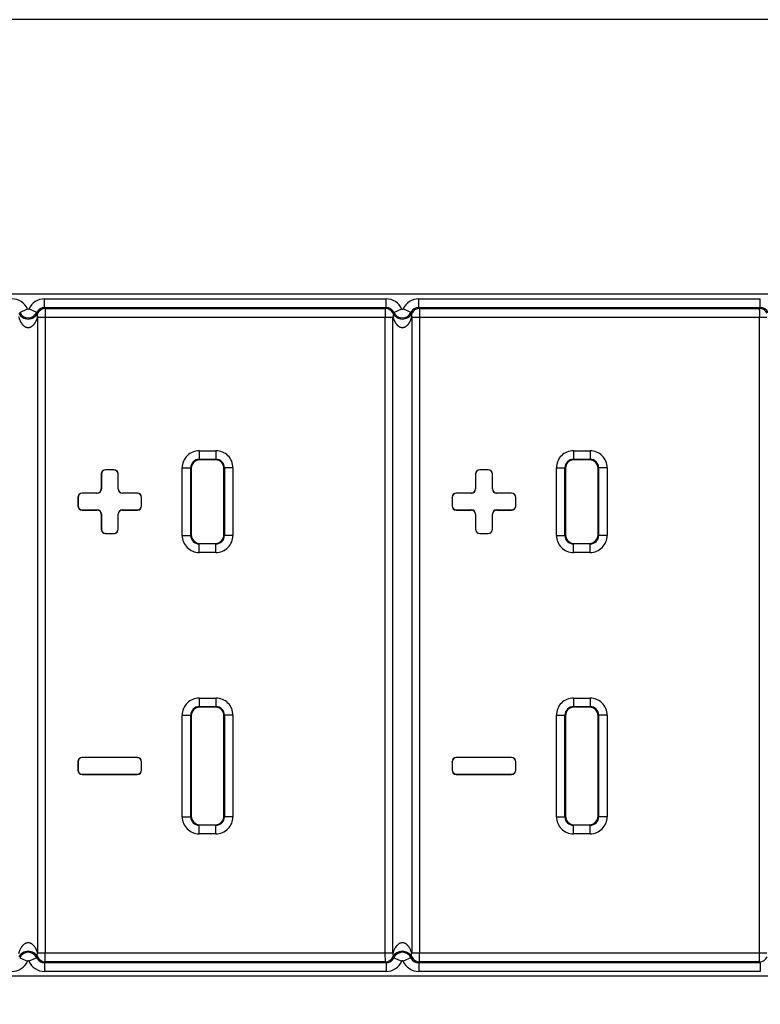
# Model space of a CAD drawing. Header units: inches. Extents: x 0 to 34, y 0 to 22.
# Tile 9 of 60: x 11.4 to 12.3, y 8.1 to 9.3. Entities that reach past the tile are written whole.
import ezdxf

# ---------------------------------------------------------------- set-up
doc = ezdxf.new("R2010")
doc.units = ezdxf.units.IN
doc.header["$LTSCALE"] = 1.87
doc.header["$MEASUREMENT"] = 0
doc.layers.get('0').update_dxf_attribs({"linetype": 'CONTINUOUS'})
doc.layers.add('DIMENSIONS', color=7, linetype='CONTINUOUS')
doc.styles.get("Standard").update_dxf_attribs({"font": 'txt', "width": 0.8})
doc.dimstyles.new('DIMSTYLE_1', dxfattribs={"dimtxt": 0.125, "dimasz": 0.18, "dimexe": 0.18, "dimexo": 0.0625, "dimgap": 0.09, "dimtad": 0, "dimtih": 1, "dimtoh": 1, "dimdec": 3, "dimzin": 4, "dimdsep": 46, "dimtxsty": 'STANDARD', "dimblk": '_FILLED', "dimblk1": '_FILLED', "dimblk2": '_FILLED', "dimcen": 0.09, "dimadec": 0, "dimazin": 0, "dimtp": 0.01, "dimtm": 0.01, "dimtfac": 1, "dimtdec": 3, "dimtofl": 0, "dimtmove": 0, "dimatfit": 3, "dimldrblk": '_FILLED', "dimfxl": 1, "dimtolj": 1, "dimtzin": 4, "dimarcsym": 0})
doc.dimstyles.new('DIMSTYLE_2', dxfattribs={"dimtxt": 0.125, "dimasz": 0.18, "dimexe": 0.18, "dimexo": 0.0625, "dimgap": 0.09, "dimtad": 0, "dimtih": 1, "dimtoh": 1, "dimdec": 3, "dimzin": 4, "dimdsep": 46, "dimtxsty": 'STANDARD', "dimblk": '_FILLED', "dimblk1": '_FILLED', "dimblk2": '_FILLED', "dimcen": 0.09, "dimadec": 0, "dimazin": 0, "dimtp": 0.01, "dimtm": 0.01, "dimtfac": 1, "dimtdec": 3, "dimtofl": 0, "dimtmove": 0, "dimatfit": 3, "dimldrblk": '_FILLED', "dimfxl": 1, "dimtolj": 1, "dimtzin": 4, "dimarcsym": 0})

# ---------------------------------------------------------------- blocks, each defined once
blk = doc.blocks.new('*D13')
at = {"layer": 'DIMENSIONS', "color": 2, "linetype": 'CONTINUOUS'}
blk.add_line((24.0433, 8.3477), (24.0433, 6.8577), dxfattribs=at)
at = {"layer": 'DIMENSIONS', "color": 2, "linetype": 'CONTINUOUS', "insert": (23.9808, 6.7952), "char_height": 0.125, "width": 1.425, "attachment_point": 3, "rotation": 90, "line_spacing_factor": 0.9}
blk.add_mtext('17.307{\\Ftxt.shx;\\W1.000000;\\H0.125000; }[439.6]', dxfattribs=at)
blk = doc.blocks.new('_FILLED')
at = {"color": 0, "linetype": 'BYBLOCK'}
blk.add_solid([(0, 0), (-1, 0.1736), (-1, -0.1736)], dxfattribs=at)
blk = doc.blocks.new('*D19')
at = {"layer": 'DIMENSIONS', "color": 2, "linetype": 'CONTINUOUS'}
for p, q in [((9.8473, 8.2648), (9.8473, 4.6414)), ((9.4073, 5.0913), (9.4073, 4.6414)), ((9.4073, 4.7664), (9.0473, 4.7664)), ((9.8473, 4.7664), (10.2663, 4.7664))]:
    blk.add_line(p, q, dxfattribs=at)
at = {"layer": 'DIMENSIONS', "color": 2, "linetype": 'CONTINUOUS', "xscale": 0.18, "yscale": 0.18, "zscale": 0.18}
blk.add_blockref('_FILLED', (9.4073, 4.7664), dxfattribs=at)
at = {"layer": 'DIMENSIONS', "color": 2, "linetype": 'CONTINUOUS', "xscale": 0.18, "yscale": 0.18, "zscale": 0.18, "rotation": 180}
blk.add_blockref('_FILLED', (9.8473, 4.7664), dxfattribs=at)
at = {"layer": 'DIMENSIONS', "color": 2, "linetype": 'CONTINUOUS', "insert": (10.3288, 4.8289), "char_height": 0.125, "width": 1.625, "attachment_point": 1, "line_spacing_factor": 0.9}
blk.add_mtext('31X .440{\\Ftxt.shx;\\W1.000000;\\H0.125000; }[11.18]', dxfattribs=at)

msp = doc.modelspace()

# ---------------------------------------------------------------- linework, layer by layer
at = {"color": 7, "linetype": 'CONTINUOUS'}
for p, q in [((25.5488, 9.2752), (6.9238, 9.2752)), ((23.2933, 8.9522), (9.1993, 8.9522)), ((11.4156, 8.9367), (11.4156, 8.9467)), ((11.4156, 8.9467), (11.8173, 8.9467)), ((11.8173, 8.9367), (11.8173, 8.9467)), ((11.8556, 8.9367), (11.8556, 8.9467)), ((11.8556, 8.9467), (12.2573, 8.9467)), ((12.2573, 8.9367), (12.2573, 8.9467)), ((11.3864, 8.9308), (11.3956, 8.9348)), ((11.4064, 8.9308), (11.3973, 8.9348)), ((11.4156, 8.9367), (11.8173, 8.9367)), ((11.4165, 8.9353), (11.8164, 8.9353)), ((11.4165, 8.9353), (11.4165, 8.9253)), ((11.8264, 8.9308), (11.8356, 8.9348)), ((11.8464, 8.9308), (11.8373, 8.9348)), ((11.8556, 8.9367), (12.2573, 8.9367)), ((11.8565, 8.9353), (12.2564, 8.9353)), ((11.8565, 8.9353), (11.8565, 8.9253)), ((11.4075, 8.9254), (11.4075, 8.1767)), ((11.4075, 8.9253), (11.8251, 8.9253)), ((11.4165, 8.9253), (11.4165, 8.1768)), ((11.8162, 8.1768), (11.8162, 8.9253)), ((11.8251, 8.1764), (11.8251, 8.9257)), ((11.8475, 8.9254), (11.8475, 8.1767)), ((11.8475, 8.9253), (12.2651, 8.9253)), ((11.8565, 8.9253), (11.8565, 8.1768)), ((12.2562, 8.1768), (12.2562, 8.9253)), ((11.5975, 8.768), (11.5975, 8.758)), ((11.5975, 8.768), (11.6172, 8.768)), ((11.5975, 8.758), (11.5982, 8.7573)), ((11.5975, 8.758), (11.6172, 8.758)), ((11.6172, 8.758), (11.6165, 8.7573)), ((11.6172, 8.768), (11.6172, 8.758)), ((12.0375, 8.768), (12.0375, 8.758)), ((12.0375, 8.768), (12.0572, 8.768)), ((12.0375, 8.758), (12.0382, 8.7573)), ((12.0375, 8.758), (12.0572, 8.758)), ((12.0572, 8.758), (12.0565, 8.7573)), ((12.0572, 8.768), (12.0572, 8.758)), ((11.5775, 8.6683), (11.5775, 8.748)), ((11.5775, 8.748), (11.5875, 8.748)), ((11.5875, 8.6683), (11.5875, 8.748)), ((11.5875, 8.748), (11.5882, 8.7473)), ((11.5882, 8.7473), (11.5882, 8.669)), ((11.6165, 8.7573), (11.5982, 8.7573)), ((11.6272, 8.748), (11.6265, 8.7473)), ((11.6265, 8.669), (11.6265, 8.7473)), ((11.6272, 8.748), (11.6272, 8.6683)), ((11.6372, 8.748), (11.6272, 8.748)), ((11.6372, 8.748), (11.6372, 8.6683)), ((12.0175, 8.6683), (12.0175, 8.748)), ((12.0175, 8.748), (12.0275, 8.748)), ((12.0275, 8.6683), (12.0275, 8.748)), ((12.0275, 8.748), (12.0282, 8.7473)), ((12.0282, 8.7473), (12.0282, 8.669)), ((12.0565, 8.7573), (12.0382, 8.7573)), ((12.0672, 8.748), (12.0665, 8.7473)), ((12.0665, 8.669), (12.0665, 8.7473)), ((12.0672, 8.748), (12.0672, 8.6683)), ((12.0772, 8.748), (12.0672, 8.748)), ((12.0772, 8.748), (12.0772, 8.6683)), ((11.4823, 8.7407), (11.4823, 8.7232)), ((11.4825, 8.7405), (11.4823, 8.7407)), ((11.4825, 8.7405), (11.4825, 8.723)), ((11.4875, 8.7455), (11.4873, 8.7457)), ((11.4973, 8.7457), (11.4873, 8.7457)), ((11.4972, 8.7455), (11.4875, 8.7455)), ((11.4972, 8.7455), (11.4973, 8.7457)), ((11.5022, 8.7405), (11.5023, 8.7407)), ((11.5022, 8.723), (11.5022, 8.7405)), ((11.5023, 8.7232), (11.5023, 8.7407)), ((11.9223, 8.7407), (11.9223, 8.7232)), ((11.9225, 8.7405), (11.9223, 8.7407)), ((11.9225, 8.7405), (11.9225, 8.723)), ((11.9275, 8.7455), (11.9273, 8.7457)), ((11.9373, 8.7457), (11.9273, 8.7457)), ((11.9372, 8.7455), (11.9275, 8.7455)), ((11.9372, 8.7455), (11.9373, 8.7457)), ((11.9422, 8.7405), (11.9423, 8.7407)), ((11.9422, 8.723), (11.9422, 8.7405)), ((11.9423, 8.7232), (11.9423, 8.7407)), ((11.4823, 8.7232), (11.4825, 8.723)), ((11.5023, 8.7232), (11.5022, 8.723)), ((11.9223, 8.7232), (11.9225, 8.723)), ((11.9423, 8.7232), (11.9422, 8.723)), ((11.4548, 8.7132), (11.4548, 8.7032)), ((11.455, 8.713), (11.4548, 8.7132)), ((11.455, 8.713), (11.455, 8.7033)), ((11.46, 8.718), (11.4598, 8.7182)), ((11.4773, 8.7182), (11.4598, 8.7182)), ((11.4775, 8.718), (11.46, 8.718)), ((11.4773, 8.7182), (11.4775, 8.718)), ((11.5073, 8.7182), (11.5072, 8.718)), ((11.5247, 8.718), (11.5072, 8.718)), ((11.5248, 8.7182), (11.5073, 8.7182)), ((11.5247, 8.718), (11.5248, 8.7182)), ((11.5297, 8.713), (11.5298, 8.7132)), ((11.5297, 8.7033), (11.5297, 8.713)), ((11.5298, 8.7032), (11.5298, 8.7132)), ((11.8948, 8.7132), (11.8948, 8.7032)), ((11.895, 8.713), (11.8948, 8.7132)), ((11.895, 8.713), (11.895, 8.7033)), ((11.9, 8.718), (11.8998, 8.7182)), ((11.9173, 8.7182), (11.8998, 8.7182)), ((11.9175, 8.718), (11.9, 8.718)), ((11.9173, 8.7182), (11.9175, 8.718)), ((11.9473, 8.7182), (11.9472, 8.718)), ((11.9647, 8.718), (11.9472, 8.718)), ((11.9648, 8.7182), (11.9473, 8.7182)), ((11.9647, 8.718), (11.9648, 8.7182)), ((11.9697, 8.713), (11.9698, 8.7132)), ((11.9697, 8.7033), (11.9697, 8.713)), ((11.9698, 8.7032), (11.9698, 8.7132)), ((11.455, 8.7033), (11.4548, 8.7032)), ((11.5297, 8.7033), (11.5298, 8.7032)), ((11.895, 8.7033), (11.8948, 8.7032)), ((11.9697, 8.7033), (11.9698, 8.7032)), ((11.46, 8.6983), (11.4598, 8.6982)), ((11.4598, 8.6982), (11.4773, 8.6982)), ((11.46, 8.6983), (11.4775, 8.6983)), ((11.4773, 8.6982), (11.4775, 8.6983)), ((11.4823, 8.6932), (11.4825, 8.6933)), ((11.4823, 8.6932), (11.4823, 8.6757)), ((11.4825, 8.6933), (11.4825, 8.6758)), ((11.5022, 8.6758), (11.5022, 8.6933)), ((11.5023, 8.6932), (11.5022, 8.6933)), ((11.5023, 8.6757), (11.5023, 8.6932)), ((11.5073, 8.6982), (11.5072, 8.6983)), ((11.5072, 8.6983), (11.5247, 8.6983)), ((11.5073, 8.6982), (11.5248, 8.6982)), ((11.5247, 8.6983), (11.5248, 8.6982)), ((11.9, 8.6983), (11.8998, 8.6982)), ((11.8998, 8.6982), (11.9173, 8.6982)), ((11.9, 8.6983), (11.9175, 8.6983)), ((11.9173, 8.6982), (11.9175, 8.6983)), ((11.9223, 8.6932), (11.9225, 8.6933)), ((11.9223, 8.6932), (11.9223, 8.6757)), ((11.9225, 8.6933), (11.9225, 8.6758)), ((11.9422, 8.6758), (11.9422, 8.6933)), ((11.9423, 8.6932), (11.9422, 8.6933)), ((11.9423, 8.6757), (11.9423, 8.6932)), ((11.9473, 8.6982), (11.9472, 8.6983)), ((11.9472, 8.6983), (11.9647, 8.6983)), ((11.9473, 8.6982), (11.9648, 8.6982)), ((11.9647, 8.6983), (11.9648, 8.6982)), ((11.4825, 8.6758), (11.4823, 8.6757)), ((11.4875, 8.6708), (11.4873, 8.6707)), ((11.4873, 8.6707), (11.4973, 8.6707)), ((11.4875, 8.6708), (11.4972, 8.6708)), ((11.4972, 8.6708), (11.4973, 8.6707)), ((11.5022, 8.6758), (11.5023, 8.6757)), ((11.5775, 8.6683), (11.5875, 8.6683)), ((11.5875, 8.6683), (11.5882, 8.669)), ((11.6272, 8.6683), (11.6265, 8.669)), ((11.6372, 8.6683), (11.6272, 8.6683)), ((11.9225, 8.6758), (11.9223, 8.6757)), ((11.9275, 8.6708), (11.9273, 8.6707)), ((11.9273, 8.6707), (11.9373, 8.6707)), ((11.9275, 8.6708), (11.9372, 8.6708)), ((11.9372, 8.6708), (11.9373, 8.6707)), ((11.9422, 8.6758), (11.9423, 8.6757)), ((12.0175, 8.6683), (12.0275, 8.6683)), ((12.0275, 8.6683), (12.0282, 8.669)), ((12.0672, 8.6683), (12.0665, 8.669)), ((12.0772, 8.6683), (12.0672, 8.6683)), ((11.5975, 8.6583), (11.5982, 8.659)), ((11.5975, 8.6483), (11.5975, 8.6583)), ((11.6172, 8.6583), (11.5975, 8.6583)), ((11.5982, 8.659), (11.6165, 8.659)), ((11.6172, 8.6583), (11.6165, 8.659)), ((11.6172, 8.6483), (11.6172, 8.6583)), ((12.0375, 8.6583), (12.0382, 8.659)), ((12.0375, 8.6483), (12.0375, 8.6583)), ((12.0572, 8.6583), (12.0375, 8.6583)), ((12.0382, 8.659), (12.0565, 8.659)), ((12.0572, 8.6583), (12.0565, 8.659)), ((12.0572, 8.6483), (12.0572, 8.6583)), ((11.6172, 8.6483), (11.5975, 8.6483)), ((12.0572, 8.6483), (12.0375, 8.6483)), ((11.5975, 8.477), (11.5975, 8.467)), ((11.5975, 8.477), (11.6172, 8.477)), ((11.6172, 8.477), (11.6172, 8.467)), ((12.0375, 8.477), (12.0375, 8.467)), ((12.0375, 8.477), (12.0572, 8.477)), ((12.0572, 8.477), (12.0572, 8.467)), ((11.5775, 8.3373), (11.5775, 8.457)), ((11.5775, 8.457), (11.5875, 8.457)), ((11.5875, 8.3373), (11.5875, 8.457)), ((11.5875, 8.457), (11.5882, 8.4563)), ((11.5975, 8.467), (11.5982, 8.4663)), ((11.5975, 8.467), (11.6172, 8.467)), ((11.6165, 8.4663), (11.5982, 8.4663)), ((11.6172, 8.467), (11.6165, 8.4663)), ((11.6272, 8.457), (11.6265, 8.4563)), ((11.6272, 8.457), (11.6272, 8.3373)), ((11.6372, 8.457), (11.6272, 8.457)), ((11.6372, 8.457), (11.6372, 8.3373)), ((12.0175, 8.3373), (12.0175, 8.457)), ((12.0175, 8.457), (12.0275, 8.457)), ((12.0275, 8.3373), (12.0275, 8.457)), ((12.0275, 8.457), (12.0282, 8.4563)), ((12.0375, 8.467), (12.0382, 8.4663)), ((12.0375, 8.467), (12.0572, 8.467)), ((12.0565, 8.4663), (12.0382, 8.4663)), ((12.0572, 8.467), (12.0565, 8.4663)), ((12.0672, 8.457), (12.0665, 8.4563)), ((12.0672, 8.457), (12.0672, 8.3373)), ((12.0772, 8.457), (12.0672, 8.457)), ((12.0772, 8.457), (12.0772, 8.3373)), ((11.5882, 8.4563), (11.5882, 8.338)), ((11.6265, 8.338), (11.6265, 8.4563)), ((12.0282, 8.4563), (12.0282, 8.338)), ((12.0665, 8.338), (12.0665, 8.4563)), ((11.4548, 8.4022), (11.4548, 8.3922)), ((11.455, 8.402), (11.4548, 8.4022)), ((11.455, 8.402), (11.455, 8.3923)), ((11.46, 8.407), (11.4598, 8.4072)), ((11.5248, 8.4072), (11.4598, 8.4072)), ((11.5247, 8.407), (11.46, 8.407)), ((11.5247, 8.407), (11.5248, 8.4072)), ((11.5297, 8.402), (11.5298, 8.4022)), ((11.5297, 8.3923), (11.5297, 8.402)), ((11.5298, 8.3922), (11.5298, 8.4022)), ((11.8948, 8.4022), (11.8948, 8.3922)), ((11.895, 8.402), (11.8948, 8.4022)), ((11.895, 8.402), (11.895, 8.3923)), ((11.9, 8.407), (11.8998, 8.4072)), ((11.9648, 8.4072), (11.8998, 8.4072)), ((11.9647, 8.407), (11.9, 8.407)), ((11.9647, 8.407), (11.9648, 8.4072)), ((11.9697, 8.402), (11.9698, 8.4022)), ((11.9697, 8.3923), (11.9697, 8.402)), ((11.9698, 8.3922), (11.9698, 8.4022)), ((11.455, 8.3923), (11.4548, 8.3922)), ((11.46, 8.3873), (11.4598, 8.3872)), ((11.4598, 8.3872), (11.5248, 8.3872)), ((11.46, 8.3873), (11.5247, 8.3873)), ((11.5247, 8.3873), (11.5248, 8.3872)), ((11.5297, 8.3923), (11.5298, 8.3922)), ((11.895, 8.3923), (11.8948, 8.3922)), ((11.9, 8.3873), (11.8998, 8.3872)), ((11.8998, 8.3872), (11.9648, 8.3872)), ((11.9, 8.3873), (11.9647, 8.3873)), ((11.9647, 8.3873), (11.9648, 8.3872)), ((11.9697, 8.3923), (11.9698, 8.3922)), ((11.5775, 8.3373), (11.5875, 8.3373)), ((11.5875, 8.3373), (11.5882, 8.338)), ((11.6272, 8.3373), (11.6265, 8.338)), ((11.6372, 8.3373), (11.6272, 8.3373)), ((12.0175, 8.3373), (12.0275, 8.3373)), ((12.0275, 8.3373), (12.0282, 8.338)), ((12.0672, 8.3373), (12.0665, 8.338)), ((12.0772, 8.3373), (12.0672, 8.3373)), ((11.5975, 8.3273), (11.5982, 8.328)), ((11.5975, 8.3173), (11.5975, 8.3273)), ((11.6172, 8.3273), (11.5975, 8.3273)), ((11.5982, 8.328), (11.6165, 8.328)), ((11.6172, 8.3273), (11.6165, 8.328)), ((11.6172, 8.3173), (11.6172, 8.3273)), ((12.0375, 8.3273), (12.0382, 8.328)), ((12.0375, 8.3173), (12.0375, 8.3273)), ((12.0572, 8.3273), (12.0375, 8.3273)), ((12.0382, 8.328), (12.0565, 8.328)), ((12.0572, 8.3273), (12.0565, 8.328)), ((12.0572, 8.3173), (12.0572, 8.3273)), ((11.6172, 8.3173), (11.5975, 8.3173)), ((12.0572, 8.3173), (12.0375, 8.3173)), ((11.3864, 8.1714), (11.3956, 8.1673)), ((11.4064, 8.1714), (11.3973, 8.1673)), ((11.8251, 8.1768), (11.4075, 8.1768)), ((11.4165, 8.1668), (11.4165, 8.1768)), ((11.8164, 8.1668), (11.8162, 8.1768)), ((11.8264, 8.1714), (11.8254, 8.1724)), ((11.8264, 8.1714), (11.8356, 8.1673)), ((11.8464, 8.1714), (11.8373, 8.1673)), ((12.2651, 8.1768), (11.8475, 8.1768)), ((11.8565, 8.1668), (11.8565, 8.1768)), ((12.2564, 8.1668), (12.2562, 8.1768)), ((11.4165, 8.1668), (11.4156, 8.1654)), ((11.4156, 8.1654), (11.4156, 8.1554)), ((11.8173, 8.1654), (11.4156, 8.1654)), ((11.8164, 8.1668), (11.4165, 8.1668)), ((11.8173, 8.1654), (11.8173, 8.1554)), ((11.8565, 8.1668), (11.8556, 8.1654)), ((11.8556, 8.1654), (11.8556, 8.1554)), ((12.2573, 8.1654), (11.8556, 8.1654)), ((12.2564, 8.1668), (11.8565, 8.1668)), ((12.2573, 8.1654), (12.2573, 8.1554)), ((9.1993, 8.1502), (23.2933, 8.1502)), ((11.8173, 8.1554), (11.4156, 8.1554)), ((12.2573, 8.1554), (11.8556, 8.1554))]:
    msp.add_line(p, q, dxfattribs=at)
for centre, radius, start, end in [((11.3773, 8.9267), 0.02, 23.7406, 90.001), ((11.4156, 8.9267), 0.02, 89.999, 156.2593), ((11.8173, 8.9267), 0.02, 23.7406, 90.001), ((11.8556, 8.9267), 0.02, 89.999, 156.2593), ((11.3964, 8.9352), 0.000928, 203.7417, 336.2583), ((11.4156, 8.9267), 0.00999, 89.9854, 156.273), ((11.4165, 8.9253), 0.01, 90.0118, 153.898), ((11.3488, 8.8931), 0.0798, 31.9294, 33.1242), ((11.8854, 8.8923), 0.0813, 146.8867, 148.0588), ((11.8164, 8.9253), 0.01, 26.1142, 89.9882), ((11.8173, 8.9267), 0.00999, 23.727, 90.0146), ((11.8364, 8.9352), 0.000928, 203.7417, 336.2583), ((11.8556, 8.9267), 0.00999, 89.9854, 156.273), ((11.8565, 8.9253), 0.01, 90.0118, 153.898), ((11.7888, 8.8931), 0.0798, 31.9294, 33.1242), ((12.3254, 8.8923), 0.0813, 146.8867, 148.0589), ((12.2564, 8.9253), 0.01, 26.1142, 89.9882), ((12.2573, 8.9267), 0.00999, 23.727, 90.0146), ((11.3964, 8.9355), 0.0125, 207.7089, 332.2709), ((11.3964, 8.9352), 0.0109, 203.7417, 336.2583), ((11.3842, 8.9065), 0.0329, 44.8448, 47.4244), ((11.8492, 8.9059), 0.0337, 132.6062, 135.1135), ((11.8364, 8.9355), 0.0125, 207.7089, 332.2709), ((11.8364, 8.9352), 0.0109, 203.7417, 336.2583), ((11.8242, 8.9065), 0.0329, 44.8448, 47.4244), ((11.5975, 8.748), 0.02, 89.9952, 180.0032), ((11.5975, 8.748), 0.00999, 89.9579, 180.0271), ((11.6172, 8.748), 0.02, 359.9952, 90.0032), ((11.6172, 8.748), 0.00999, 359.9579, 90.0271), ((12.0375, 8.748), 0.02, 89.9952, 180.0032), ((12.0375, 8.748), 0.00999, 89.9579, 180.0271), ((12.0572, 8.748), 0.02, 359.9952, 90.0032), ((12.0572, 8.748), 0.00999, 359.9579, 90.0271), ((11.5975, 8.6683), 0.02, 179.9952, 270.0032), ((11.5975, 8.6683), 0.00999, 179.9579, 270.0271), ((11.6172, 8.6683), 0.02, 269.9952, 0.0032), ((11.6172, 8.6683), 0.00999, 269.9579, 0.0271), ((12.0375, 8.6683), 0.02, 179.9952, 270.0032), ((12.0375, 8.6683), 0.00999, 179.9579, 270.0271), ((12.0572, 8.6683), 0.02, 269.9952, 0.0032), ((12.0572, 8.6683), 0.00999, 269.9579, 0.0271), ((11.5975, 8.457), 0.02, 89.9952, 180.0032), ((11.6172, 8.457), 0.02, 359.9952, 90.0032), ((12.0375, 8.457), 0.02, 89.9952, 180.0032), ((12.0572, 8.457), 0.02, 359.9952, 90.0032), ((11.5975, 8.457), 0.00999, 89.9579, 180.0271), ((11.6172, 8.457), 0.00999, 359.9579, 90.0271), ((12.0375, 8.457), 0.00999, 89.9579, 180.0271), ((12.0572, 8.457), 0.00999, 359.9579, 90.0271), ((11.5975, 8.3373), 0.02, 179.9952, 270.0032), ((11.5975, 8.3373), 0.00999, 179.9579, 270.0271), ((11.6172, 8.3373), 0.02, 269.9952, 0.0032), ((11.6172, 8.3373), 0.00999, 269.9579, 0.0271), ((12.0375, 8.3373), 0.02, 179.9952, 270.0032), ((12.0375, 8.3373), 0.00999, 179.9579, 270.0271), ((12.0572, 8.3373), 0.02, 269.9952, 0.0032), ((12.0572, 8.3373), 0.00999, 269.9579, 0.0271), ((11.3964, 8.1666), 0.0125, 27.7291, 152.2911), ((11.8364, 8.1666), 0.0125, 27.7297, 152.291), ((11.3773, 8.1754), 0.02, 269.999, 336.2593), ((11.3964, 8.167), 0.0109, 23.7417, 156.2583), ((11.3964, 8.167), 0.000928, 23.7417, 156.2583), ((11.4156, 8.1754), 0.02, 203.7406, 270.001), ((11.3836, 8.1962), 0.0337, 312.6066, 315.1241), ((11.4156, 8.1754), 0.00999, 203.727, 270.0146), ((11.4165, 8.1768), 0.01, 206.1026, 269.991), ((11.8164, 8.1768), 0.01, 270.0118, 333.8865), ((11.8173, 8.1754), 0.00999, 269.9854, 336.2844), ((11.8173, 8.1754), 0.02, 269.999, 336.2593), ((11.8364, 8.167), 0.0109, 23.7417, 156.2479), ((11.8364, 8.167), 0.000928, 23.7417, 156.2583), ((11.8556, 8.1754), 0.02, 203.7406, 270.001), ((11.8236, 8.1962), 0.0337, 312.6066, 315.1242), ((11.8556, 8.1754), 0.00999, 203.727, 270.0146), ((11.8565, 8.1768), 0.01, 206.1026, 269.991), ((12.2564, 8.1768), 0.01, 270.0118, 333.8865), ((11.8841, 8.209), 0.0799, 211.9305, 213.124), ((12.3241, 8.209), 0.0799, 211.9305, 213.124)]:
    msp.add_arc(centre, radius, start, end, dxfattribs=at)
for centre, major_axis, start_param, end_param in [((11.5982, 8.7473), (-0.00707, 0.00707), -0.785246, 0.785246), ((11.6165, 8.7473), (0.00707, 0.00707), -0.785246, 0.785246), ((12.0382, 8.7473), (-0.00707, 0.00707), -0.785246, 0.785246), ((12.0565, 8.7473), (0.00707, 0.00707), -0.785246, 0.785246), ((11.4873, 8.7407), (0.00354, -0.00354), 2.356347, 3.926839), ((11.4875, 8.7405), (-0.00354, 0.00354), -0.785246, 0.785246), ((11.4972, 8.7405), (0.00354, 0.00354), -0.785246, 0.785246), ((11.4973, 8.7407), (0.00354, 0.00354), -0.785246, 0.785246), ((11.9273, 8.7407), (0.00354, -0.00354), 2.356347, 3.926839), ((11.9275, 8.7405), (-0.00354, 0.00354), -0.785246, 0.785246), ((11.9372, 8.7405), (0.00354, 0.00354), -0.785246, 0.785246), ((11.9373, 8.7407), (0.00354, 0.00354), -0.785246, 0.785246), ((11.4773, 8.7232), (0.00354, -0.00354), -0.785246, 0.785246), ((11.5073, 8.7232), (-0.00354, -0.00354), -0.785246, 0.785246), ((11.9173, 8.7232), (0.00354, -0.00354), -0.785246, 0.785246), ((11.9473, 8.7232), (-0.00354, -0.00354), -0.785246, 0.785246), ((11.4598, 8.7132), (0.00354, -0.00354), 2.356347, 3.926839), ((11.46, 8.713), (-0.00354, 0.00354), -0.785246, 0.785246), ((11.4775, 8.723), (0.00354, -0.00354), -0.785246, 0.785246), ((11.5072, 8.723), (0.00354, 0.00354), -3.926839, -2.356347), ((11.5247, 8.713), (0.00354, 0.00354), -0.785246, 0.785246), ((11.5248, 8.7132), (0.00354, 0.00354), -0.785246, 0.785246), ((11.8998, 8.7132), (0.00354, -0.00354), 2.356347, 3.926839), ((11.9, 8.713), (-0.00354, 0.00354), -0.785246, 0.785246), ((11.9175, 8.723), (0.00354, -0.00354), -0.785246, 0.785246), ((11.9472, 8.723), (0.00354, 0.00354), -3.926839, -2.356347), ((11.9647, 8.713), (0.00354, 0.00354), -0.785246, 0.785246), ((11.9648, 8.7132), (0.00354, 0.00354), -0.785246, 0.785246), ((11.4598, 8.7032), (0.00354, 0.00354), -3.926839, -2.356347), ((11.46, 8.7033), (-0.00354, -0.00354), -0.785246, 0.785246), ((11.5247, 8.7033), (0.00354, -0.00354), -0.785246, 0.785246), ((11.5248, 8.7032), (0.00354, -0.00354), -0.785246, 0.785246), ((11.8998, 8.7032), (0.00354, 0.00354), -3.926839, -2.356347), ((11.9, 8.7033), (-0.00354, -0.00354), -0.785246, 0.785246), ((11.9647, 8.7033), (0.00354, -0.00354), -0.785246, 0.785246), ((11.9648, 8.7032), (0.00354, -0.00354), -0.785246, 0.785246), ((11.4773, 8.6932), (0.00354, 0.00354), -0.785246, 0.785246), ((11.4775, 8.6933), (0.00354, 0.00354), -0.785246, 0.785246), ((11.5072, 8.6933), (0.00354, -0.00354), 2.356347, 3.926839), ((11.5073, 8.6932), (-0.00354, 0.00354), -0.785246, 0.785246), ((11.9173, 8.6932), (0.00354, 0.00354), -0.785246, 0.785246), ((11.9175, 8.6933), (0.00354, 0.00354), -0.785246, 0.785246), ((11.9472, 8.6933), (0.00354, -0.00354), 2.356347, 3.926839), ((11.9473, 8.6932), (-0.00354, 0.00354), -0.785246, 0.785246), ((11.4873, 8.6757), (0.00354, 0.00354), -3.926839, -2.356347), ((11.4875, 8.6758), (-0.00354, -0.00354), -0.785246, 0.785246), ((11.4972, 8.6758), (0.00354, -0.00354), -0.785246, 0.785246), ((11.4973, 8.6757), (0.00354, -0.00354), -0.785246, 0.785246), ((11.5982, 8.669), (-0.00707, -0.00707), -0.785246, 0.785246), ((11.6165, 8.669), (0.00707, -0.00707), -0.785246, 0.785246), ((11.9273, 8.6757), (0.00354, 0.00354), -3.926839, -2.356347), ((11.9275, 8.6758), (-0.00354, -0.00354), -0.785246, 0.785246), ((11.9372, 8.6758), (0.00354, -0.00354), -0.785246, 0.785246), ((11.9373, 8.6757), (0.00354, -0.00354), -0.785246, 0.785246), ((12.0382, 8.669), (-0.00707, -0.00707), -0.785246, 0.785246), ((12.0565, 8.669), (0.00707, -0.00707), -0.785246, 0.785246), ((11.5982, 8.4563), (-0.00707, 0.00707), -0.785246, 0.785246), ((11.6165, 8.4563), (0.00707, 0.00707), -0.785246, 0.785246), ((12.0382, 8.4563), (-0.00707, 0.00707), -0.785246, 0.785246), ((12.0565, 8.4563), (0.00707, 0.00707), -0.785246, 0.785246), ((11.4598, 8.4022), (0.00354, -0.00354), 2.356347, 3.926839), ((11.46, 8.402), (-0.00354, 0.00354), -0.785246, 0.785246), ((11.5247, 8.402), (0.00354, 0.00354), -0.785246, 0.785246), ((11.5248, 8.4022), (0.00354, 0.00354), -0.785246, 0.785246), ((11.8998, 8.4022), (0.00354, -0.00354), 2.356347, 3.926839), ((11.9, 8.402), (-0.00354, 0.00354), -0.785246, 0.785246), ((11.9647, 8.402), (0.00354, 0.00354), -0.785246, 0.785246), ((11.9648, 8.4022), (0.00354, 0.00354), -0.785246, 0.785246), ((11.4598, 8.3922), (0.00354, 0.00354), -3.926839, -2.356347), ((11.46, 8.3923), (-0.00354, -0.00354), -0.785246, 0.785246), ((11.5247, 8.3923), (0.00354, -0.00354), -0.785246, 0.785246), ((11.5248, 8.3922), (0.00354, -0.00354), -0.785246, 0.785246), ((11.8998, 8.3922), (0.00354, 0.00354), -3.926839, -2.356347), ((11.9, 8.3923), (-0.00354, -0.00354), -0.785246, 0.785246), ((11.9647, 8.3923), (0.00354, -0.00354), -0.785246, 0.785246), ((11.9648, 8.3922), (0.00354, -0.00354), -0.785246, 0.785246), ((11.5982, 8.338), (-0.00707, -0.00707), -0.785246, 0.785246), ((11.6165, 8.338), (0.00707, -0.00707), -0.785246, 0.785246), ((12.0382, 8.338), (-0.00707, -0.00707), -0.785246, 0.785246), ((12.0565, 8.338), (0.00707, -0.00707), -0.785246, 0.785246)]:
    msp.add_ellipse(centre, major_axis=major_axis, ratio=0.999695, start_param=start_param, end_param=end_param, dxfattribs=at)
for points, knots in [([(11.8164, 8.9353), (11.8164, 8.9353), (11.8164, 8.9353), (11.8164, 8.9353), (11.8164, 8.9353), (11.8164, 8.9353), (11.8164, 8.9353), (11.8163, 8.9353), (11.8163, 8.9352), (11.8163, 8.9352), (11.8163, 8.9352), (11.8163, 8.9351), (11.8163, 8.935), (11.8162, 8.9349), (11.8162, 8.9347), (11.8162, 8.9345), (11.8162, 8.9343), (11.8161, 8.9341), (11.8161, 8.9338), (11.8161, 8.9336), (11.8162, 8.9333), (11.8162, 8.9329), (11.8162, 8.9323), (11.8162, 8.9316), (11.8162, 8.9308), (11.8162, 8.93), (11.8162, 8.9291), (11.8162, 8.9282), (11.8162, 8.9269), (11.8162, 8.926), (11.8162, 8.9253)], [0, 0, 0, 0, 0.000287, 0.000736, 0.001347, 0.002122, 0.004152, 0.006812, 0.010086, 0.01396, 0.018421, 0.023456, 0.035205, 0.049133, 0.065188, 0.083343, 0.103593, 0.125925, 0.150303, 0.176674, 0.204975, 0.235138, 0.300774, 0.373004, 0.451143, 0.534471, 0.62226, 0.713734, 0.807891, 1, 1, 1, 1]), ([(12.2564, 8.9353), (12.2564, 8.9353), (12.2564, 8.9353), (12.2564, 8.9353), (12.2564, 8.9353), (12.2564, 8.9353), (12.2564, 8.9353), (12.2563, 8.9353), (12.2563, 8.9352), (12.2563, 8.9352), (12.2563, 8.9352), (12.2563, 8.9351), (12.2563, 8.935), (12.2562, 8.9349), (12.2562, 8.9347), (12.2562, 8.9345), (12.2562, 8.9343), (12.2561, 8.9341), (12.2561, 8.9338), (12.2561, 8.9336), (12.2562, 8.9333), (12.2562, 8.9329), (12.2562, 8.9323), (12.2562, 8.9316), (12.2562, 8.9308), (12.2562, 8.93), (12.2562, 8.9291), (12.2562, 8.9282), (12.2562, 8.9269), (12.2562, 8.926), (12.2562, 8.9253)], [0, 0, 0, 0, 0.000287, 0.000736, 0.001347, 0.002122, 0.004152, 0.006812, 0.010086, 0.01396, 0.018421, 0.023456, 0.035205, 0.049133, 0.065188, 0.083343, 0.103593, 0.125925, 0.150303, 0.176674, 0.204975, 0.235138, 0.300774, 0.373004, 0.451143, 0.534471, 0.62226, 0.713734, 0.807891, 1, 1, 1, 1]), ([(11.3851, 8.9257), (11.3851, 8.9256), (11.3852, 8.9255), (11.3852, 8.9253), (11.3853, 8.9252), (11.3853, 8.9251), (11.3854, 8.925), (11.3854, 8.9248), (11.3854, 8.9246), (11.3855, 8.9244), (11.3856, 8.9242), (11.3857, 8.9239), (11.3858, 8.9237), (11.3859, 8.9234), (11.386, 8.9231), (11.3861, 8.9227), (11.3863, 8.9222), (11.3865, 8.9217), (11.3868, 8.9212), (11.387, 8.9207), (11.3872, 8.9202), (11.3875, 8.9197), (11.3878, 8.9192), (11.3881, 8.9188), (11.3884, 8.9183), (11.3887, 8.9178), (11.389, 8.9174), (11.3893, 8.917), (11.3897, 8.9165), (11.3901, 8.9161), (11.3905, 8.9157), (11.3909, 8.9153), (11.3913, 8.915), (11.3919, 8.9145), (11.3926, 8.9141), (11.3933, 8.9137), (11.3938, 8.9135), (11.3941, 8.9134), (11.3944, 8.9133), (11.3947, 8.9132), (11.395, 8.9132), (11.3953, 8.9131), (11.3956, 8.9131), (11.3959, 8.9131), (11.3962, 8.913), (11.3965, 8.913), (11.3969, 8.9131), (11.3973, 8.9131), (11.3977, 8.9132), (11.398, 8.9132), (11.3983, 8.9133), (11.3986, 8.9134), (11.3989, 8.9135), (11.3992, 8.9136), (11.3997, 8.9138), (11.4002, 8.9141), (11.4007, 8.9144), (11.4012, 8.9148), (11.4016, 8.9151), (11.402, 8.9155), (11.4025, 8.9159), (11.4028, 8.9163), (11.4032, 8.9167), (11.4036, 8.9171), (11.4039, 8.9176), (11.4042, 8.918), (11.4045, 8.9185), (11.4048, 8.9189), (11.4051, 8.9194), (11.4054, 8.9199), (11.4057, 8.9205), (11.4061, 8.9213), (11.4065, 8.9223), (11.407, 8.9237), (11.4073, 8.9247), (11.4075, 8.9254)], [0, 0, 0, 0, 0.007389, 0.011053, 0.014728, 0.018438, 0.022183, 0.025944, 0.029702, 0.037198, 0.044697, 0.052204, 0.059713, 0.067226, 0.074743, 0.089792, 0.104861, 0.119953, 0.135071, 0.150218, 0.165397, 0.180611, 0.195864, 0.21116, 0.226503, 0.241898, 0.257352, 0.272869, 0.288454, 0.304117, 0.319866, 0.335707, 0.351648, 0.3677, 0.400147, 0.416566, 0.43311, 0.441429, 0.449776, 0.458148, 0.466544, 0.474959, 0.48339, 0.491832, 0.500282, 0.508733, 0.517181, 0.534046, 0.542457, 0.550847, 0.559214, 0.567554, 0.575865, 0.584145, 0.600607, 0.616939, 0.633143, 0.649224, 0.665188, 0.681042, 0.696798, 0.712464, 0.728045, 0.743549, 0.758986, 0.77436, 0.789676, 0.804938, 0.820152, 0.835323, 0.850452, 0.880597, 0.910612, 0.940512, 1, 1, 1, 1]), ([(11.4075, 8.9297), (11.4075, 8.9296), (11.4074, 8.9295), (11.4073, 8.9292), (11.4072, 8.929), (11.4072, 8.9287), (11.4071, 8.9285), (11.4071, 8.9281), (11.407, 8.9276), (11.4071, 8.9272), (11.4071, 8.9268), (11.4071, 8.9266), (11.4072, 8.9265), (11.4072, 8.9263), (11.4073, 8.9261), (11.4073, 8.9259), (11.4074, 8.9258), (11.4074, 8.9256), (11.4075, 8.9254), (11.4075, 8.9253)], [0, 0, 0, 0, 0.060108, 0.118899, 0.177283, 0.23611, 0.295273, 0.354914, 0.476076, 0.600449, 0.664064, 0.696259, 0.728733, 0.79451, 0.827767, 0.861295, 0.895222, 0.92966, 1, 1, 1, 1]), ([(11.8251, 8.9257), (11.8251, 8.9256), (11.8252, 8.9255), (11.8252, 8.9253), (11.8253, 8.9252), (11.8253, 8.9251), (11.8254, 8.925), (11.8254, 8.9248), (11.8254, 8.9246), (11.8255, 8.9244), (11.8256, 8.9242), (11.8257, 8.9239), (11.8258, 8.9237), (11.8259, 8.9234), (11.826, 8.9231), (11.8261, 8.9227), (11.8263, 8.9222), (11.8265, 8.9217), (11.8268, 8.9212), (11.827, 8.9207), (11.8272, 8.9202), (11.8275, 8.9197), (11.8278, 8.9192), (11.8281, 8.9188), (11.8284, 8.9183), (11.8287, 8.9178), (11.829, 8.9174), (11.8293, 8.917), (11.8297, 8.9165), (11.8301, 8.9161), (11.8305, 8.9157), (11.8309, 8.9153), (11.8313, 8.915), (11.8319, 8.9145), (11.8326, 8.9141), (11.8333, 8.9137), (11.8338, 8.9135), (11.8341, 8.9134), (11.8344, 8.9133), (11.8347, 8.9132), (11.835, 8.9132), (11.8353, 8.9131), (11.8356, 8.9131), (11.8359, 8.9131), (11.8362, 8.913), (11.8365, 8.913), (11.8369, 8.9131), (11.8373, 8.9131), (11.8377, 8.9132), (11.838, 8.9132), (11.8383, 8.9133), (11.8386, 8.9134), (11.8389, 8.9135), (11.8392, 8.9136), (11.8397, 8.9138), (11.8402, 8.9141), (11.8407, 8.9144), (11.8412, 8.9148), (11.8416, 8.9151), (11.842, 8.9155), (11.8425, 8.9159), (11.8428, 8.9163), (11.8432, 8.9167), (11.8436, 8.9171), (11.8439, 8.9176), (11.8442, 8.918), (11.8445, 8.9185), (11.8448, 8.9189), (11.8451, 8.9194), (11.8454, 8.9199), (11.8457, 8.9205), (11.8461, 8.9213), (11.8465, 8.9223), (11.847, 8.9237), (11.8473, 8.9247), (11.8475, 8.9254)], [0, 0, 0, 0, 0.007389, 0.011053, 0.014728, 0.018438, 0.022183, 0.025944, 0.029702, 0.037198, 0.044697, 0.052204, 0.059713, 0.067226, 0.074743, 0.089792, 0.104861, 0.119953, 0.135071, 0.150218, 0.165397, 0.180611, 0.195864, 0.21116, 0.226503, 0.241898, 0.257352, 0.272869, 0.288454, 0.304117, 0.319866, 0.335707, 0.351648, 0.3677, 0.400147, 0.416566, 0.43311, 0.441429, 0.449776, 0.458148, 0.466544, 0.474959, 0.48339, 0.491832, 0.500282, 0.508733, 0.517181, 0.534046, 0.542457, 0.550847, 0.559214, 0.567554, 0.575865, 0.584145, 0.600607, 0.616939, 0.633143, 0.649224, 0.665188, 0.681042, 0.696798, 0.712464, 0.728045, 0.743549, 0.758986, 0.77436, 0.789676, 0.804938, 0.820152, 0.835323, 0.850452, 0.880597, 0.910612, 0.940512, 1, 1, 1, 1]), ([(11.8254, 8.9297), (11.8254, 8.9296), (11.8256, 8.9292), (11.8257, 8.9287), (11.8258, 8.9282), (11.8258, 8.9276), (11.8257, 8.9271), (11.8256, 8.9263), (11.8254, 8.9257), (11.8252, 8.9253)], [0, 0, 0, 0, 0.115629, 0.232402, 0.351248, 0.472998, 0.59838, 0.72786, 1, 1, 1, 1]), ([(11.8475, 8.9297), (11.8475, 8.9296), (11.8474, 8.9295), (11.8473, 8.9292), (11.8472, 8.929), (11.8472, 8.9287), (11.8471, 8.9285), (11.8471, 8.9281), (11.847, 8.9276), (11.8471, 8.9272), (11.8471, 8.9268), (11.8471, 8.9266), (11.8472, 8.9265), (11.8472, 8.9263), (11.8473, 8.9261), (11.8473, 8.9259), (11.8474, 8.9258), (11.8474, 8.9256), (11.8475, 8.9254), (11.8475, 8.9253)], [0, 0, 0, 0, 0.060108, 0.118899, 0.177283, 0.23611, 0.295273, 0.354914, 0.476076, 0.600449, 0.664064, 0.696259, 0.728733, 0.79451, 0.827767, 0.861295, 0.895222, 0.92966, 1, 1, 1, 1]), ([(11.4075, 8.1767), (11.4073, 8.1774), (11.4069, 8.1788), (11.4062, 8.1805), (11.4056, 8.1818), (11.4051, 8.1827), (11.4045, 8.1836), (11.404, 8.1844), (11.4036, 8.185), (11.4032, 8.1854), (11.4028, 8.1858), (11.4023, 8.1864), (11.4018, 8.1869), (11.4012, 8.1874), (11.4007, 8.1877), (11.4002, 8.188), (11.3997, 8.1883), (11.3991, 8.1885), (11.3984, 8.1888), (11.3974, 8.189), (11.3962, 8.1891), (11.395, 8.189), (11.394, 8.1887), (11.3933, 8.1884), (11.3926, 8.188), (11.3918, 8.1875), (11.3909, 8.1868), (11.3902, 8.1861), (11.3897, 8.1856), (11.3893, 8.1852), (11.389, 8.1847), (11.3883, 8.1838), (11.3877, 8.1827), (11.387, 8.1814), (11.3865, 8.1805), (11.3861, 8.1795), (11.3858, 8.1786), (11.3856, 8.1779), (11.3854, 8.1774), (11.3853, 8.1769), (11.3852, 8.1766), (11.3851, 8.1764)], [0, 0, 0, 0, 0.05949, 0.119395, 0.149542, 0.17984, 0.210316, 0.241002, 0.25644, 0.271946, 0.287528, 0.303194, 0.334799, 0.350764, 0.366846, 0.383051, 0.399384, 0.415848, 0.432438, 0.465914, 0.499644, 0.533343, 0.566743, 0.583286, 0.599705, 0.63215, 0.664131, 0.695711, 0.711374, 0.726959, 0.742475, 0.757928, 0.819184, 0.849575, 0.879838, 0.909998, 0.940076, 0.955091, 0.970091, 0.985076, 1, 1, 1, 1]), ([(11.8475, 8.1767), (11.8473, 8.1774), (11.8469, 8.1788), (11.8462, 8.1805), (11.8456, 8.1818), (11.8451, 8.1827), (11.8445, 8.1836), (11.844, 8.1844), (11.8436, 8.185), (11.8432, 8.1854), (11.8428, 8.1858), (11.8423, 8.1864), (11.8418, 8.1869), (11.8412, 8.1874), (11.8407, 8.1877), (11.8402, 8.188), (11.8397, 8.1883), (11.8391, 8.1885), (11.8384, 8.1888), (11.8374, 8.189), (11.8362, 8.1891), (11.835, 8.189), (11.834, 8.1887), (11.8333, 8.1884), (11.8326, 8.188), (11.8318, 8.1875), (11.8309, 8.1868), (11.8302, 8.1861), (11.8297, 8.1856), (11.8293, 8.1852), (11.829, 8.1847), (11.8283, 8.1838), (11.8277, 8.1827), (11.827, 8.1814), (11.8265, 8.1805), (11.8261, 8.1795), (11.8258, 8.1786), (11.8256, 8.1779), (11.8254, 8.1774), (11.8253, 8.1769), (11.8252, 8.1766), (11.8251, 8.1764)], [0, 0, 0, 0, 0.05949, 0.119395, 0.149542, 0.17984, 0.210316, 0.241002, 0.25644, 0.271946, 0.287528, 0.303194, 0.334799, 0.350764, 0.366846, 0.383051, 0.399384, 0.415848, 0.432438, 0.465914, 0.499644, 0.533343, 0.566743, 0.583286, 0.599705, 0.63215, 0.664131, 0.695711, 0.711374, 0.726959, 0.742475, 0.757928, 0.819184, 0.849575, 0.879838, 0.909998, 0.940076, 0.955091, 0.970091, 0.985076, 1, 1, 1, 1]), ([(11.4075, 8.1724), (11.4075, 8.1725), (11.4074, 8.1726), (11.4073, 8.1729), (11.4072, 8.1731), (11.4072, 8.1734), (11.4071, 8.1737), (11.4071, 8.174), (11.407, 8.1745), (11.4071, 8.1749), (11.4071, 8.1753), (11.4071, 8.1755), (11.4072, 8.1757), (11.4072, 8.1758), (11.4073, 8.176), (11.4073, 8.1762), (11.4074, 8.1763), (11.4074, 8.1765), (11.4075, 8.1767), (11.4075, 8.1768)], [0, 0, 0, 0, 0.06011, 0.118901, 0.177285, 0.236112, 0.295275, 0.354916, 0.476078, 0.60045, 0.664065, 0.69626, 0.728733, 0.794511, 0.827767, 0.861296, 0.895222, 0.92966, 1, 1, 1, 1]), ([(11.8254, 8.1724), (11.8254, 8.1725), (11.8256, 8.1729), (11.8257, 8.1734), (11.8258, 8.1739), (11.8258, 8.1745), (11.8257, 8.175), (11.8256, 8.1758), (11.8254, 8.1764), (11.8252, 8.1768)], [0, 0, 0, 0, 0.115607, 0.232384, 0.351231, 0.472983, 0.598366, 0.727849, 1, 1, 1, 1]), ([(11.8475, 8.1724), (11.8475, 8.1725), (11.8474, 8.1726), (11.8473, 8.1729), (11.8472, 8.1731), (11.8471, 8.1735), (11.8471, 8.1739), (11.8471, 8.1745), (11.8471, 8.1749), (11.8471, 8.1753), (11.8472, 8.1756), (11.8472, 8.1758), (11.8473, 8.176), (11.8473, 8.1762), (11.8474, 8.1763), (11.8474, 8.1765), (11.8475, 8.1767), (11.8475, 8.1768)], [0, 0, 0, 0, 0.056742, 0.114571, 0.17307, 0.231847, 0.351024, 0.472962, 0.598282, 0.662376, 0.727493, 0.79368, 0.827121, 0.860819, 0.894896, 0.929464, 1, 1, 1, 1])]:
    msp.add_open_spline(points, degree=3, knots=knots, dxfattribs=at)

# ---------------------------------------------------------------- dimensions: what is measured, and where the dimension line sits
at = {"layer": 'DIMENSIONS', "color": 2, "linetype": 'CONTINUOUS'}
dim = msp.add_ordinate_dim(feature_location=(24.0433, 8.3477), offset=(0, -1.49), dtype=1, origin=(6.7363, 8.4102), dimstyle='DIMSTYLE_2', dxfattribs=at)
dim.commit()
dim.dimension.update_dxf_attribs({"geometry": '*D13', "text_midpoint": (24.2002, 5.7698)})
dim = msp.add_linear_dim(base=(9.8473, 4.7664), p1=(9.4073, 5.0913), p2=(9.8473, 8.2648), text='31X <>', dimstyle='DIMSTYLE_1', dxfattribs=at)
dim.commit()
dim.dimension.update_dxf_attribs({"geometry": '*D19', "text_midpoint": (11.1413, 4.7664), "dimtype": 160})

doc.saveas('drawing.dxf')
